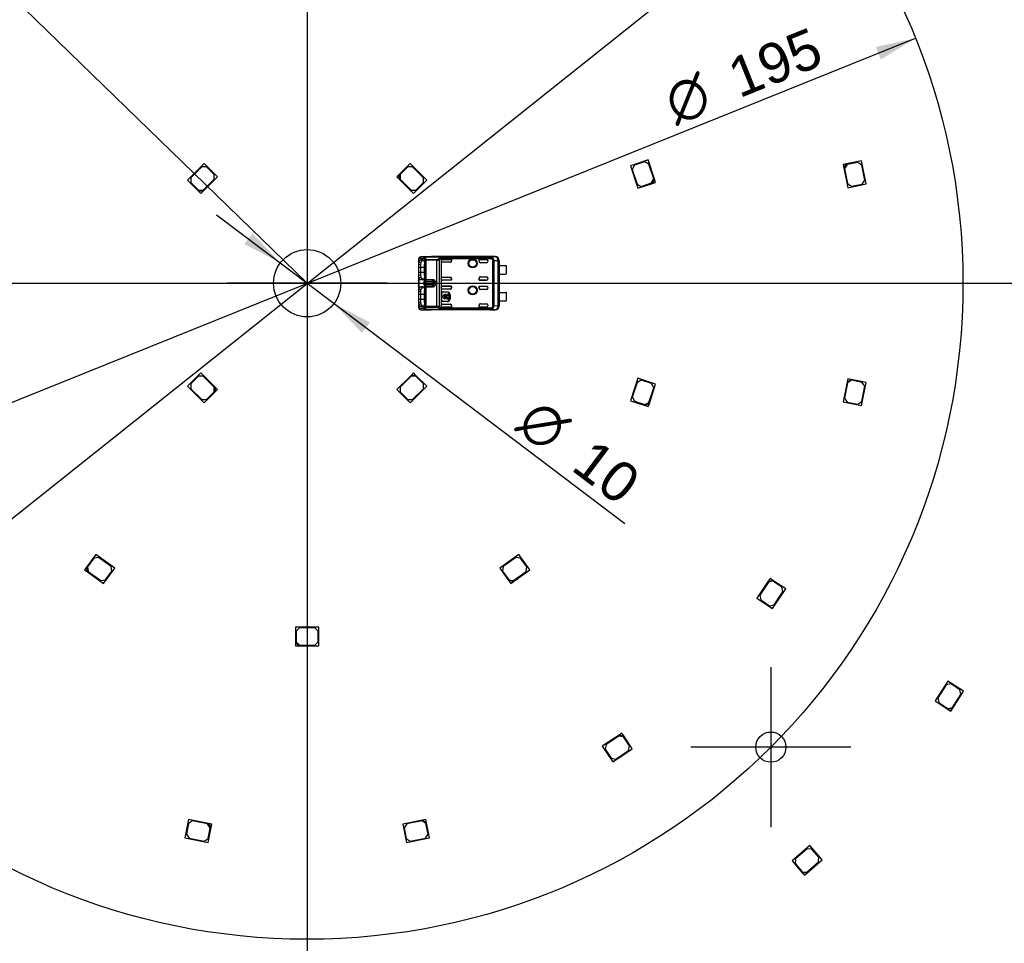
# Model space of a CAD drawing. Header units: millimetres. Extents: x 7 to 819, y 6 to 587.
# Tile 3 of 9: x 284 to 430, y 216 to 353. Entities that reach past the tile are written whole.
import ezdxf
from ezdxf.enums import TextEntityAlignment as Align
from ezdxf.lldxf.tags import DXFTag

# ---------------------------------------------------------------- set-up
doc = ezdxf.new("R2010")
doc.units = ezdxf.units.MM
doc.layers.add('Default', color=7, linetype='Continuous')
doc.layers.add('RDLED_440MM_5000', color=7, linetype='Continuous')
doc.styles.add('SEACAD_Arial', font='arial.ttf')
doc.styles.add('SEACAD_Solid_Edge_ANSI1_Symbols', font='semeca1.ttf')
tags = doc.linetypes.add('CENTER2', pattern=[28.575, 19.05, -3.175, 3.175, -3.175]).pattern_tags.tags
tags[10:11] = [DXFTag(74, 4), DXFTag(75, 0), DXFTag(340, '0'), DXFTag(46, 0.0), DXFTag(50, 0.0), DXFTag(44, 0.0), DXFTag(45, 0.0)]
tags[8:9] = [DXFTag(74, 4), DXFTag(75, 0), DXFTag(340, '0'), DXFTag(46, 0.0), DXFTag(50, 0.0), DXFTag(44, 0.0), DXFTag(45, 0.0)]
tags[6:7] = [DXFTag(74, 4), DXFTag(75, 0), DXFTag(340, '0'), DXFTag(46, 0.0), DXFTag(50, 0.0), DXFTag(44, 0.0), DXFTag(45, 0.0)]
tags[4:5] = [DXFTag(74, 4), DXFTag(75, 0), DXFTag(340, '0'), DXFTag(46, 0.0), DXFTag(50, 0.0), DXFTag(44, 0.0), DXFTag(45, 0.0)]
doc.dimstyles.new('ISO', dxfattribs={"dimtxt": 5.95, "dimasz": 5.95, "dimexe": 2.975, "dimexo": 0, "dimgap": 1.4875, "dimtad": 1, "dimdec": 1, "dimtxsty": 'SEACAD_Arial', "dimblk1": '_SE_FILLED', "dimblk2": '_SE_FILLED', "dimsah": 1, "dimcen": 2.975, "dimadec": 0, "dimazin": 0, "dimtfac": 0.5, "dimtdec": 3, "dimtmove": 0, "dimatfit": 3, "dimfxl": 1, "dimarcsym": 0})

# ---------------------------------------------------------------- blocks, each defined once
blk = doc.blocks.new('SEANNOT_GROUP4')
at = {"layer": 'Default', "color": 7, "linetype": 'CENTER2'}
for p, q in [((395.66, 257.22), (395.66, 233.42)), ((407.56, 245.32), (383.76, 245.32))]:
    blk.add_line(p, q, dxfattribs=at)
blk = doc.blocks.new('SEANNOT_GROUP5')
at = {"layer": 'Default', "color": 7, "linetype": 'CENTER2'}
for p, q in [((326.72, 326.17), (326.72, 302.37)), ((338.62, 314.27), (314.82, 314.27))]:
    blk.add_line(p, q, dxfattribs=at)
blk = doc.blocks.new('SEANNOT_GROUP6')
at = {"layer": 'Default', "color": 7, "linetype": 'CENTER2'}
for p, q in [((326.72, 326.17), (326.72, 302.37)), ((338.62, 314.27), (314.82, 314.27))]:
    blk.add_line(p, q, dxfattribs=at)
blk = doc.blocks.new('SEANNOT_GROUP12')
at = {"layer": 'Default', "color": 7, "linetype": 'CENTER2'}
for p, q in [((326.72, 326.17), (326.72, 302.37)), ((338.62, 314.27), (314.82, 314.27))]:
    blk.add_line(p, q, dxfattribs=at)
blk = doc.blocks.new('SEANNOT_GROUP20')
at = {"layer": 'Default', "color": 7, "linetype": 'CENTER2'}
blk.add_line((109.22, 314.27), (544.22, 314.27), dxfattribs=at)
blk = doc.blocks.new('SEANNOT_GROUP21')
at = {"layer": 'Default', "color": 7, "linetype": 'CENTER2'}
blk.add_line((326.72, 531.77), (326.72, 96.77), dxfattribs=at)
blk = doc.blocks.new('SE')
at = {"layer": 'RDLED_440MM_5000', "color": 7, "linetype": 'Continuous'}
for p, q in [((377.44, 332.59), (374.78, 331.72)), ((378.37, 329.73), (377.44, 332.59)), ((409.16, 332.45), (406.9, 332)), ((409.84, 329.02), (409.16, 332.45)), ((311.41, 332.05), (308.94, 329.58)), ((311.06, 331.56), (309.43, 329.93)), ((311.76, 331.56), (311.06, 331.56)), ((313.39, 330.07), (311.41, 332.05)), ((312.9, 330.42), (311.76, 331.56)), ((342.03, 332.05), (340.4, 330.42)), ((341.67, 331.56), (340.54, 330.42)), ((342.38, 331.56), (341.67, 331.56)), ((344.5, 329.58), (342.03, 332.05)), ((344.01, 329.93), (342.38, 331.56)), ((374.78, 331.72), (375.86, 328.39)), ((375.38, 331.81), (375.06, 331.18)), ((375.06, 331.18), (375.77, 328.99)), ((376.9, 332.31), (375.38, 331.81)), ((377.53, 331.99), (376.9, 332.31)), ((378.24, 329.8), (377.53, 331.99)), ((406.9, 332), (406.41, 331.9)), ((406.41, 331.9), (406.51, 331.41)), ((406.51, 331.41), (406.9, 332)), ((406.51, 331.41), (407.09, 328.47)), ((407.02, 331.92), (406.63, 331.33)), ((406.63, 331.33), (407.07, 329.08)), ((408.59, 332.23), (407.02, 331.92)), ((409.18, 331.84), (408.59, 332.23)), ((409.62, 329.58), (409.18, 331.84)), ((308.94, 329.58), (310.56, 327.95)), ((309.43, 329.93), (309.43, 329.22)), ((311.27, 327.95), (313.39, 330.07)), ((311.27, 328.09), (312.9, 329.72)), ((312.9, 329.72), (312.9, 330.42)), ((340.4, 330.42), (340.05, 330.07)), ((340.05, 330.07), (340.4, 329.72)), ((340.4, 329.72), (340.4, 330.42)), ((340.4, 329.72), (342.52, 327.6)), ((340.54, 330.42), (340.54, 329.72)), ((340.54, 329.72), (342.17, 328.09)), ((342.52, 327.6), (344.5, 329.58)), ((344.01, 329.22), (344.01, 329.93)), ((377.92, 329.17), (378.24, 329.8)), ((378.37, 329.73), (378.05, 329.1)), ((378.52, 329.26), (378.37, 329.73)), ((409.23, 329), (409.62, 329.58)), ((309.43, 329.22), (310.56, 328.09)), ((310.56, 328.09), (311.27, 328.09)), ((310.56, 327.95), (310.92, 327.6)), ((311.27, 327.95), (310.56, 327.95)), ((310.92, 327.6), (311.27, 327.95)), ((342.17, 328.09), (342.88, 328.09)), ((342.88, 328.09), (344.01, 329.22)), ((375.77, 328.99), (376.4, 328.67)), ((375.86, 328.39), (378.05, 329.1)), ((376.4, 328.67), (377.92, 329.17)), ((378.05, 329.1), (378.52, 329.26)), ((407.07, 329.08), (407.66, 328.68)), ((407.09, 328.47), (409.84, 329.02)), ((407.66, 328.68), (409.23, 329)), ((343.27, 317.81), (343.27, 317.06)), ((343.33, 317.97), (343.33, 317.41)), ((343.42, 318.01), (344.01, 317.99)), ((343.52, 318.16), (343.5, 318.16)), ((343.52, 318.16), (343.61, 318.21)), ((344.19, 318.19), (343.61, 318.21)), ((345.22, 318.21), (343.61, 318.21)), ((343.61, 317.73), (343.9, 317.63)), ((343.94, 317.73), (343.61, 317.73)), ((344.19, 318.19), (353.98, 318.19)), ((344.19, 318.19), (344.19, 318.19)), ((353.98, 318.19), (344.19, 318.19)), ((344.19, 318.19), (344.3, 318.03)), ((344.3, 318.03), (344.37, 317.81)), ((344.37, 317.81), (346.01, 317.81)), ((344.37, 317.81), (344.37, 317.68)), ((345.21, 318.21), (345.22, 318.21)), ((354.67, 318.22), (345.22, 318.22)), ((345.22, 318.22), (345.22, 318.21)), ((346.01, 317.68), (346.01, 317.81)), ((346.24, 317.9), (346.57, 318.1)), ((346.35, 317.76), (346.35, 310.77)), ((346.57, 318.1), (354.11, 318.1)), ((354.11, 317.92), (346.63, 317.92)), ((346.64, 317.9), (346.64, 317.62)), ((348.17, 317.82), (346.84, 317.82)), ((346.84, 317.82), (346.84, 317.82)), ((346.84, 317.82), (348.16, 317.82)), ((348.16, 317.82), (348.16, 317.57)), ((348.16, 317.82), (348.17, 317.82)), ((348.17, 317.82), (348.17, 317.58)), ((352.27, 317.52), (352.27, 317.82)), ((352.27, 317.82), (353.37, 317.82)), ((352.28, 317.82), (352.27, 317.82)), ((352.28, 317.52), (352.28, 317.82)), ((352.28, 317.82), (353.37, 317.82)), ((353.37, 317.82), (353.37, 317.82)), ((354.65, 318.2), (353.98, 318.19)), ((353.98, 318.19), (353.98, 318.19)), ((354.11, 317.92), (354.11, 318.1)), ((354.19, 318.08), (354.11, 317.92)), ((354.19, 318.08), (354.2, 318.09)), ((354.65, 318.2), (354.67, 318.22)), ((343.57, 317.02), (343.27, 317.06)), ((343.27, 317.06), (343.27, 316.62)), ((343.57, 316.62), (343.27, 316.62)), ((343.27, 316.62), (343.27, 315.92)), ((343.33, 317.41), (343.61, 317.34)), ((343.57, 317.02), (343.57, 316.62)), ((344.16, 316.62), (343.57, 316.62)), ((343.57, 316.62), (343.57, 315.92)), ((344.16, 315.42), (344.16, 317.12)), ((344.16, 317.12), (344.45, 317.12)), ((344.19, 314.85), (344.19, 317.68)), ((344.37, 317.68), (344.19, 317.68)), ((346.01, 317.68), (344.37, 317.68)), ((344.37, 317.68), (344.37, 314.85)), ((346.01, 310.85), (346.01, 317.68)), ((346.64, 317.58), (346.64, 317.62)), ((346.64, 317.58), (346.64, 314.96)), ((347.97, 317.38), (346.84, 317.38)), ((348.16, 317.57), (348.17, 317.58)), ((352.27, 317.52), (352.28, 317.52)), ((353.37, 317.32), (352.47, 317.32)), ((353.57, 317.62), (353.57, 317.52)), ((354.34, 310.94), (354.34, 317.59)), ((354.49, 317.59), (354.34, 317.59)), ((355.11, 317.6), (354.49, 317.59)), ((354.49, 317.59), (354.49, 310.94)), ((355.25, 317.6), (355.11, 317.6)), ((355.11, 310.93), (355.11, 317.6)), ((355.27, 317.62), (355.25, 317.62)), ((355.25, 317.62), (355.25, 317.6)), ((355.25, 317.6), (355.25, 310.93)), ((355.25, 317.6), (355.25, 317.6)), ((355.27, 317.62), (355.27, 316.89)), ((355.27, 315.64), (355.27, 316.89)), ((355.27, 316.89), (356.22, 316.89)), ((356.37, 315.69), (356.37, 316.84)), ((343.27, 315.92), (343.27, 315.48)), ((343.27, 315.92), (343.57, 315.92)), ((343.27, 315.48), (343.57, 315.52)), ((343.27, 315.48), (343.27, 314.69)), ((343.33, 315.12), (343.61, 315.19)), ((343.33, 315.12), (343.33, 313.41)), ((343.57, 315.92), (343.57, 315.52)), ((343.57, 315.92), (344.16, 315.92)), ((343.9, 314.9), (343.61, 314.8)), ((343.61, 314.8), (343.94, 314.81)), ((344.03, 314.86), (344.03, 314.86)), ((344.45, 315.42), (344.16, 315.42)), ((344.19, 314.85), (344.37, 314.85)), ((344.37, 314.85), (345.37, 314.85)), ((344.37, 314.85), (344.37, 314.73)), ((345.37, 314.73), (345.37, 314.85)), ((346.64, 314.91), (346.64, 314.96)), ((346.64, 314.91), (346.64, 313.62)), ((346.84, 315.16), (347.97, 315.16)), ((348.16, 314.71), (348.16, 314.96)), ((348.16, 314.96), (348.17, 314.96)), ((348.17, 314.96), (348.17, 314.71)), ((352.27, 314.71), (352.27, 315.02)), ((352.28, 315.02), (352.27, 315.02)), ((352.28, 315.02), (352.28, 314.71)), ((352.47, 315.22), (353.37, 315.22)), ((353.57, 315.02), (353.57, 314.91)), ((355.27, 315.64), (355.27, 312.89)), ((355.27, 315.64), (356.22, 315.64)), ((343.27, 314.66), (343.27, 314.69)), ((343.27, 313.85), (343.27, 313.87)), ((343.27, 313.85), (343.27, 313.06)), ((343.33, 313.41), (343.61, 313.34)), ((343.61, 313.73), (343.9, 313.63)), ((343.94, 313.73), (343.61, 313.73)), ((344.19, 310.85), (344.19, 313.68)), ((344.37, 313.68), (344.19, 313.68)), ((344.37, 314.73), (344.31, 314.51)), ((344.31, 314.51), (345.37, 314.51)), ((345.37, 314.02), (344.31, 314.02)), ((344.31, 314.02), (344.37, 313.81)), ((345.37, 314.73), (344.37, 314.73)), ((344.37, 313.81), (344.37, 313.68)), ((344.37, 313.81), (345.37, 313.81)), ((345.37, 313.68), (344.37, 313.68)), ((344.37, 313.68), (344.37, 310.85)), ((345.37, 314.51), (345.37, 314.73)), ((345.37, 314.02), (345.37, 314.51)), ((345.37, 313.81), (345.37, 314.02)), ((345.37, 313.68), (345.37, 313.81)), ((345.5, 313.93), (345.57, 314.15)), ((345.76, 314.41), (345.57, 314.38)), ((345.57, 314.25), (345.57, 314.38)), ((345.57, 314.24), (345.57, 314.25)), ((345.76, 314.12), (345.57, 314.15)), ((345.76, 314.41), (345.76, 314.12)), ((346.64, 313.58), (346.64, 313.62)), ((346.64, 313.58), (346.64, 310.96)), ((348.17, 314.71), (346.84, 314.71)), ((346.84, 314.71), (346.84, 314.71)), ((348.16, 314.71), (346.84, 314.71)), ((348.17, 313.82), (346.84, 313.82)), ((346.84, 313.82), (346.84, 313.82)), ((346.84, 313.82), (348.16, 313.82)), ((347.97, 313.38), (346.84, 313.38)), ((348.16, 314.71), (348.17, 314.71)), ((348.16, 313.57), (348.16, 313.82)), ((348.16, 313.82), (348.17, 313.82)), ((348.16, 313.57), (348.17, 313.58)), ((348.17, 313.82), (348.17, 313.58)), ((353.37, 314.71), (352.27, 314.71)), ((352.28, 314.71), (352.27, 314.71)), ((352.27, 313.52), (352.27, 313.82)), ((352.27, 313.82), (353.37, 313.82)), ((352.28, 313.82), (352.27, 313.82)), ((352.27, 313.52), (352.28, 313.52)), ((352.28, 314.71), (353.37, 314.71)), ((352.28, 313.82), (352.28, 313.52)), ((352.28, 313.82), (353.37, 313.82)), ((353.37, 313.32), (352.47, 313.32)), ((353.37, 314.71), (353.37, 314.71)), ((353.37, 313.82), (353.37, 313.82)), ((353.57, 313.62), (353.57, 313.52)), ((343.57, 313.02), (343.27, 313.06)), ((343.27, 313.06), (343.27, 312.62)), ((343.57, 312.62), (343.27, 312.62)), ((343.27, 312.62), (343.27, 311.92)), ((343.27, 311.92), (343.57, 311.92)), ((343.27, 311.92), (343.27, 311.48)), ((343.57, 313.02), (343.57, 312.62)), ((344.16, 312.62), (343.57, 312.62)), ((343.57, 312.62), (343.57, 311.92)), ((343.57, 311.92), (343.57, 311.52)), ((343.57, 311.92), (344.16, 311.92)), ((344.16, 311.42), (344.16, 313.12)), ((344.16, 313.12), (344.45, 313.12)), ((346.71, 311.77), (346.71, 312.77)), ((346.74, 312.77), (346.71, 312.77)), ((346.74, 311.77), (346.74, 312.77)), ((346.82, 312.2), (346.82, 312.33)), ((346.82, 312.33), (346.92, 312.33)), ((346.92, 312.2), (346.82, 312.2)), ((346.94, 312.99), (347.54, 312.99)), ((346.94, 312.99), (346.94, 312.97)), ((346.94, 312.97), (347.54, 312.97)), ((347.04, 312.33), (347.46, 312.33)), ((347.46, 312.2), (347.04, 312.2)), ((347.17, 312.07), (347.17, 311.94)), ((347.33, 311.94), (347.33, 312.07)), ((347.54, 312.97), (347.54, 312.99)), ((347.58, 312.33), (347.68, 312.33)), ((347.68, 312.2), (347.58, 312.2)), ((347.68, 312.33), (347.68, 312.76)), ((347.68, 312.76), (347.82, 312.76)), ((347.68, 311.77), (347.68, 312.2)), ((347.82, 312.76), (347.82, 311.77)), ((347.96, 312.57), (347.94, 312.57)), ((347.94, 312.57), (347.94, 311.97)), ((347.94, 311.97), (347.96, 311.97)), ((347.96, 312.57), (347.96, 311.97)), ((355.27, 311.64), (355.27, 312.89)), ((355.27, 312.89), (356.22, 312.89)), ((356.37, 311.69), (356.37, 312.84)), ((343.27, 311.48), (343.57, 311.52)), ((343.27, 311.48), (343.27, 310.72)), ((343.61, 311.2), (343.33, 311.13)), ((343.33, 311.12), (343.33, 310.57)), ((344.01, 310.54), (343.42, 310.53)), ((343.9, 310.9), (343.61, 310.8)), ((343.61, 310.8), (343.94, 310.81)), ((344.03, 310.86), (344.03, 310.86)), ((344.45, 311.42), (344.16, 311.42)), ((344.19, 310.85), (344.37, 310.85)), ((344.3, 310.5), (344.19, 310.35)), ((344.37, 310.73), (344.3, 310.5)), ((344.37, 310.85), (346.01, 310.85)), ((344.37, 310.85), (344.37, 310.73)), ((344.37, 310.73), (346.01, 310.73)), ((346.01, 310.73), (346.01, 310.85)), ((346.58, 310.43), (346.24, 310.63)), ((346.64, 310.63), (346.35, 310.77)), ((354.11, 310.43), (346.58, 310.43)), ((346.64, 310.63), (346.63, 310.61)), ((346.63, 310.61), (354.11, 310.61)), ((346.64, 310.91), (346.64, 310.96)), ((346.64, 310.91), (346.64, 310.63)), ((346.71, 311.77), (346.74, 311.77)), ((346.84, 311.16), (347.97, 311.16)), ((348.17, 310.71), (346.84, 310.71)), ((346.84, 310.71), (348.16, 310.71)), ((346.84, 310.71), (346.84, 310.71)), ((347.54, 311.57), (346.94, 311.57)), ((346.94, 311.57), (346.94, 311.54)), ((347.54, 311.54), (346.94, 311.54)), ((347.54, 311.54), (347.54, 311.57)), ((347.82, 311.77), (347.68, 311.77)), ((348.16, 310.96), (348.16, 310.71)), ((348.16, 310.96), (348.17, 310.96)), ((348.16, 310.71), (348.17, 310.71)), ((348.17, 310.96), (348.17, 310.71)), ((352.27, 310.71), (352.27, 311.02)), ((352.28, 311.02), (352.27, 311.02)), ((353.37, 310.71), (352.27, 310.71)), ((352.28, 310.71), (352.27, 310.71)), ((352.28, 310.71), (352.28, 311.02)), ((352.28, 310.71), (353.37, 310.71)), ((352.47, 311.22), (353.37, 311.22)), ((353.37, 310.71), (353.37, 310.71)), ((353.57, 311.02), (353.57, 310.91)), ((354.11, 310.43), (354.11, 310.61)), ((354.2, 310.45), (354.11, 310.61)), ((354.34, 310.94), (354.49, 310.94)), ((354.49, 310.94), (355.11, 310.93)), ((355.11, 310.93), (355.25, 310.93)), ((355.25, 310.93), (355.25, 310.93)), ((355.25, 310.93), (355.25, 310.92)), ((355.25, 310.92), (355.27, 310.92)), ((355.27, 311.64), (355.27, 310.92)), ((355.27, 311.64), (356.22, 311.64)), ((343.61, 310.33), (343.52, 310.38)), ((343.61, 310.33), (344.19, 310.34)), ((343.61, 310.33), (345.22, 310.33)), ((344.19, 310.35), (344.19, 310.34)), ((353.98, 310.35), (344.19, 310.35)), ((353.98, 310.34), (344.19, 310.34)), ((345.22, 310.33), (345.21, 310.33)), ((345.22, 310.33), (345.22, 310.32)), ((354.67, 310.32), (345.22, 310.32)), ((353.98, 310.34), (353.98, 310.35)), ((353.98, 310.34), (354.65, 310.33)), ((354.67, 310.32), (354.65, 310.33)), ((310.92, 300.94), (308.94, 298.96)), ((310.56, 300.44), (309.43, 299.31)), ((311.27, 300.44), (310.56, 300.44)), ((313.04, 298.82), (310.92, 300.94)), ((312.9, 298.82), (311.27, 300.44)), ((342.17, 300.58), (340.05, 298.46)), ((342.17, 300.44), (340.54, 298.82)), ((342.52, 300.94), (342.17, 300.58)), ((342.17, 300.58), (342.88, 300.58)), ((342.88, 300.44), (342.17, 300.44)), ((342.88, 300.58), (342.52, 300.94)), ((344.5, 298.96), (342.88, 300.58)), ((344.01, 299.31), (342.88, 300.44)), ((375.86, 300.14), (374.78, 296.81)), ((378.52, 299.27), (375.86, 300.14)), ((308.94, 298.96), (311.41, 296.48)), ((309.43, 299.31), (309.43, 298.6)), ((312.9, 298.11), (312.9, 298.82)), ((313.39, 298.46), (313.04, 298.82)), ((313.04, 298.82), (313.04, 298.11)), ((340.54, 298.82), (340.54, 298.11)), ((342.03, 296.48), (344.5, 298.96)), ((344.01, 298.6), (344.01, 299.31)), ((375.77, 299.54), (375.06, 297.35)), ((376.4, 299.86), (375.77, 299.54)), ((377.92, 299.36), (376.4, 299.86)), ((377.53, 296.55), (378.24, 298.73)), ((377.6, 296.42), (378.52, 299.27)), ((378.24, 298.73), (377.92, 299.36)), ((407, 299.57), (406.41, 296.63)), ((407.07, 299.46), (406.63, 297.2)), ((407.09, 300.06), (407, 299.57)), ((407, 299.57), (407.58, 299.97)), ((407.66, 299.85), (407.07, 299.46)), ((407.58, 299.97), (407.09, 300.06)), ((409.84, 299.52), (407.58, 299.97)), ((409.23, 299.54), (407.66, 299.85)), ((409.16, 296.08), (409.84, 299.52)), ((409.18, 296.69), (409.62, 298.95)), ((409.62, 298.95), (409.23, 299.54)), ((309.43, 298.6), (311.06, 296.98)), ((311.41, 296.48), (313.04, 298.11)), ((311.76, 296.98), (312.9, 298.11)), ((313.04, 298.11), (313.39, 298.46)), ((340.05, 298.46), (342.03, 296.48)), ((340.54, 298.11), (341.67, 296.98)), ((342.38, 296.98), (344.01, 298.6)), ((375.06, 297.35), (375.38, 296.72)), ((311.06, 296.98), (311.76, 296.98)), ((341.67, 296.98), (342.38, 296.98)), ((374.78, 296.81), (376.97, 296.1)), ((375.38, 296.72), (376.9, 296.23)), ((376.9, 296.23), (377.53, 296.55)), ((377.6, 296.42), (376.97, 296.1)), ((376.97, 296.1), (377.44, 295.95)), ((377.44, 295.95), (377.6, 296.42)), ((406.41, 296.63), (409.16, 296.08)), ((406.63, 297.2), (407.02, 296.61)), ((407.02, 296.61), (408.59, 296.3)), ((408.59, 296.3), (409.18, 296.69)), ((295.27, 273.95), (293.92, 272.09)), ((298.1, 271.9), (295.27, 273.95)), ((358.17, 273.95), (355.34, 271.9)), ((359.82, 271.69), (358.17, 273.95)), ((295, 273.41), (294.06, 272.12)), ((295.69, 273.52), (295, 273.41)), ((297.56, 272.17), (295.69, 273.52)), ((357.74, 273.52), (355.88, 272.17)), ((358.44, 273.41), (357.74, 273.52)), ((359.38, 272.12), (358.44, 273.41)), ((293.92, 272.09), (293.62, 271.69)), ((293.62, 271.69), (294.03, 271.4)), ((294.03, 271.4), (293.92, 272.09)), ((294.03, 271.4), (296.45, 269.63)), ((294.06, 272.12), (294.17, 271.42)), ((294.17, 271.42), (296.03, 270.07)), ((296.45, 269.63), (298.1, 271.9)), ((296.73, 270.18), (297.67, 271.47)), ((297.67, 271.47), (297.56, 272.17)), ((355.34, 271.9), (356.69, 270.04)), ((355.88, 272.17), (355.77, 271.47)), ((355.77, 271.47), (356.71, 270.18)), ((357.39, 269.93), (359.82, 271.69)), ((357.41, 270.07), (359.27, 271.42)), ((359.27, 271.42), (359.38, 272.12)), ((296.03, 270.07), (296.73, 270.18)), ((356.69, 270.04), (356.99, 269.63)), ((357.39, 269.93), (356.69, 270.04)), ((356.71, 270.18), (357.41, 270.07)), ((356.99, 269.63), (357.39, 269.93)), ((395.26, 269.97), (393.6, 267.48)), ((395.29, 269.83), (394.01, 267.92)), ((395.54, 270.39), (395.26, 269.97)), ((395.26, 269.97), (395.96, 270.11)), ((395.98, 269.97), (395.29, 269.83)), ((395.96, 270.11), (395.54, 270.39)), ((397.87, 268.83), (395.96, 270.11)), ((397.31, 269.08), (395.98, 269.97)), ((394.01, 267.92), (394.15, 267.23)), ((395.92, 265.92), (397.87, 268.83)), ((396.17, 266.48), (397.45, 268.39)), ((397.45, 268.39), (397.31, 269.08)), ((393.6, 267.48), (395.92, 265.92)), ((394.15, 267.23), (395.48, 266.34)), ((395.48, 266.34), (396.17, 266.48)), ((328.47, 263.17), (324.97, 263.17)), ((324.97, 263.17), (324.97, 260.87)), ((325.57, 263.07), (325.07, 262.57)), ((325.07, 262.57), (325.07, 260.97)), ((327.87, 263.07), (325.57, 263.07)), ((328.37, 262.57), (327.87, 263.07)), ((328.37, 260.97), (328.37, 262.57)), ((328.47, 260.37), (328.47, 263.17)), ((324.97, 260.87), (324.97, 260.37)), ((325.47, 260.37), (324.97, 260.87)), ((325.07, 260.97), (325.57, 260.47)), ((327.87, 260.47), (328.37, 260.97)), ((324.97, 260.37), (325.47, 260.37)), ((325.47, 260.37), (328.47, 260.37)), ((325.57, 260.47), (327.87, 260.47)), ((421.97, 255.13), (420.08, 252.19)), ((424.33, 253.62), (421.97, 255.13)), ((421.73, 254.57), (420.49, 252.64)), ((422.42, 254.72), (421.73, 254.57)), ((423.77, 253.86), (422.42, 254.72)), ((422.7, 251.1), (424.33, 253.62)), ((423.92, 253.17), (423.77, 253.86)), ((420.08, 252.19), (422.01, 250.94)), ((420.49, 252.64), (420.64, 251.95)), ((420.64, 251.95), (421.98, 251.08)), ((422.67, 251.23), (423.92, 253.17)), ((421.98, 251.08), (422.67, 251.23)), ((422.7, 251.1), (422.01, 250.94)), ((422.01, 250.94), (422.43, 250.67)), ((422.43, 250.67), (422.7, 251.1)), ((373.09, 247.11), (370.6, 245.45)), ((373.07, 246.97), (371.15, 245.7)), ((373.76, 246.84), (373.07, 246.97)), ((373.51, 247.39), (373.09, 247.11)), ((373.09, 247.11), (373.79, 246.98)), ((373.79, 246.98), (373.51, 247.39)), ((374.65, 245.51), (373.76, 246.84)), ((375.06, 245.06), (373.79, 246.98)), ((370.6, 245.45), (372.15, 243.12)), ((371.15, 245.7), (371.02, 245)), ((371.02, 245), (371.9, 243.67)), ((372.15, 243.12), (375.06, 245.06)), ((372.6, 243.53), (374.51, 244.81)), ((374.51, 244.81), (374.65, 245.51)), ((371.9, 243.67), (372.6, 243.53)), ((309.08, 234.58), (308.54, 231.83)), ((309.65, 234.36), (309.06, 233.97)), ((312.03, 233.99), (309.08, 234.58)), ((311.91, 233.91), (309.65, 234.36)), ((343.86, 234.48), (340.92, 233.89)), ((343.79, 234.36), (341.53, 233.91)), ((344.37, 233.97), (343.79, 234.36)), ((344.36, 234.58), (343.86, 234.48)), ((343.86, 234.48), (344.45, 234.09)), ((344.45, 234.09), (344.36, 234.58)), ((309.06, 233.97), (308.75, 232.4)), ((312.3, 233.32), (311.91, 233.91)), ((311.97, 231.15), (312.42, 233.4)), ((311.99, 231.75), (312.3, 233.32)), ((312.52, 233.89), (312.03, 233.99)), ((312.03, 233.99), (312.42, 233.4)), ((312.42, 233.4), (312.52, 233.89)), ((340.92, 233.89), (341.47, 231.15)), ((341.53, 233.91), (341.14, 233.32)), ((341.14, 233.32), (341.45, 231.75)), ((344.69, 232.4), (344.37, 233.97)), ((344.9, 231.83), (344.45, 234.09)), ((308.54, 231.83), (311.97, 231.15)), ((308.75, 232.4), (309.15, 231.81)), ((309.15, 231.81), (311.4, 231.36)), ((311.4, 231.36), (311.99, 231.75)), ((341.45, 231.75), (342.04, 231.36)), ((341.47, 231.15), (344.9, 231.83)), ((342.04, 231.36), (344.29, 231.81)), ((344.29, 231.81), (344.69, 232.4)), ((401.45, 230.69), (398.81, 228.4)), ((401.06, 230.22), (399.33, 228.72)), ((401.77, 230.17), (401.06, 230.22)), ((403.29, 228.58), (401.45, 230.69)), ((402.82, 228.96), (401.77, 230.17)), ((398.81, 228.4), (400.31, 226.66)), ((399.33, 228.72), (399.28, 228.01)), ((401.02, 226.61), (403.29, 228.58)), ((402.77, 228.26), (402.82, 228.96)), ((399.28, 228.01), (400.32, 226.8)), ((401.03, 226.75), (402.77, 228.26)), ((400.31, 226.66), (400.64, 226.28)), ((401.02, 226.61), (400.31, 226.66)), ((400.32, 226.8), (401.03, 226.75)), ((400.64, 226.28), (401.02, 226.61))]:
    blk.add_line(p, q, dxfattribs=at)
for centre, radius in [((326.72, 314.27), 5), ((351.32, 317.22), 0.657), ((351.32, 317.22), 0.586), ((351.32, 317.22), 0.55), ((351.32, 317.22), 0.552), ((351.32, 313.22), 0.657), ((351.32, 313.22), 0.586), ((351.32, 313.22), 0.55), ((351.32, 313.22), 0.552), ((395.66, 245.32), 2.25)]:
    blk.add_circle(centre, radius, dxfattribs=at)
for centre, radius, start, end in [((343.5, 317.99), 0.167, 89.2963, 188.1629), ((343.62, 318.01), 0.195, 92.0087, 181.5161), ((344.21, 317.98), 0.207, 95.1481, 176.8921), ((343.8, 317.71), 0.346, 26.1713, 53.8588), ((344.35, 317.79), 0.252, 101.6615, 161.5714), ((343.29, 317.43), 0.934, 15.762, 27.932), ((344.4, 317.56), 0.249, 96.8293, 150.7266), ((345.99, 318.17), 0.368, 273.1464, 312.1822), ((346, 318.51), 0.829, 270.6971, 294.9695), ((347.12, 316.61), 1.39, 110.5133, 123.6746), ((346.21, 317.88), 0.427, 6.3279, 31.9726), ((354.12, 317.89), 0.213, 68.6596, 92.1387), ((353.9, 317.57), 0.593, 1.8595, 59.9225), ((354.65, 317.6), 0.6, 0.0044, 89.9972), ((344.01, 317.11), 0.741, 156.3608, 184.2684), ((344.68, 317.03), 1.12, 164.1161, 180.7254), ((353.37, 317.52), 0.2, 270, 0), ((356.22, 316.64), 0.25, 53.1301, 90), ((344.03, 315.42), 0.758, 175.9497, 203.3956), ((344.55, 315.48), 0.986, 178.1205, 197.0508), ((343.26, 315.11), 0.962, 333.0574, 344.1819), ((344.4, 314.97), 0.249, 209.2767, 263.1684), ((353.37, 315.02), 0.2, 0, 90), ((356.22, 315.89), 0.25, 270, 306.8699), ((341.43, 314.27), 1.88, 347.923, 12.103), ((344.01, 313.11), 0.742, 156.3726, 184.2627), ((344.68, 313.03), 1.12, 164.1159, 180.7245), ((345.14, 314.27), 1.1, 158.1484, 201.8517), ((344.36, 314.76), 0.253, 199.2531, 258.4293), ((344.36, 313.77), 0.253, 101.5705, 160.7471), ((344.4, 313.56), 0.249, 96.8284, 150.7273), ((344.9, 314.22), 0.668, 354.1343, 1.3005), ((353.37, 313.52), 0.2, 270, 0), ((346.94, 312.77), 0.226, 90, 180), ((346.94, 312.77), 0.2, 90, 180), ((347.25, 312.27), 0.337, 11.3273, 168.6727), ((347.25, 312.27), 0.337, 191.3273, 255.7958), ((347.25, 312.27), 0.217, 17.7847, 162.2153), ((347.25, 312.27), 0.217, 197.7847, 247.568), ((347.25, 312.27), 0.337, 284.2042, 348.6727), ((347.25, 312.27), 0.217, 292.432, 342.2153), ((347.54, 312.57), 0.426, 0, 90), ((347.54, 312.57), 0.4, 0, 90), ((347.54, 311.97), 0.4, 270, 0), ((347.54, 311.97), 0.426, 270, 0), ((356.22, 312.64), 0.25, 53.1301, 90), ((344.01, 311.42), 0.741, 175.7637, 203.6318), ((343.62, 310.52), 0.195, 178.4846, 267.9947), ((344.54, 311.48), 0.97, 178.0249, 197.1465), ((343.8, 310.82), 0.346, 306.1301, 333.8376), ((344.21, 310.55), 0.207, 183.1147, 264.8365), ((343.29, 311.1), 0.935, 332.0828, 344.2359), ((344.36, 310.76), 0.262, 199.7317, 257.0474), ((344.4, 310.97), 0.249, 209.2716, 263.1726), ((346, 310.02), 0.832, 65.0685, 89.2655), ((345.99, 310.36), 0.363, 47.5953, 87.0776), ((345.98, 310.95), 0.416, 308.9398, 334.2406), ((345.8, 310.78), 0.848, 335.6734, 348.4245), ((346.94, 311.77), 0.226, 180, 270), ((346.94, 311.77), 0.2, 180, 270), ((353.37, 311.02), 0.2, 0, 90), ((354.12, 310.64), 0.213, 267.5513, 291.0362), ((353.91, 310.95), 0.581, 299.457, 358.84), ((354.65, 310.93), 0.6, 270.004, 359.9956), ((356.22, 311.89), 0.25, 270, 306.8699), ((326.72, 314.27), 220, 283.4119, 346.5881)]:
    blk.add_arc(centre, radius, start, end, dxfattribs=at)
for centre, major_axis, ratio, start_param, end_param in [((343.42, 317.11), (0, -0.9), 0.34204, 3.132956, 3.443098), ((344.19, 317.99), (-0.005, -0.2), 0.939661, 3.166998, 4.734915), ((345.22, 317.62), (0, -0.6), 0.999962, 3.141593, 3.453003), ((346.84, 317.62), (0, -0.2), 0.999994, 3.141593, 4.712389), ((346.84, 317.62), (0, -0.2), 0.999994, 3.141593, 4.712389), ((353.37, 317.62), (0, -0.2), 0.999994, 1.570796, 3.141593), ((353.37, 317.62), (0, -0.2), 0.999994, 1.57081, 3.141593), ((354.65, 317.6), (0.006, -0.6), 0.766027, 1.562157, 3.128038), ((354.67, 317.62), (-0.424, -0.424), 0.999924, 2.356207, 3.926956), ((346.84, 317.58), (0, -0.2), 0.999848, 4.712389, 6.283185), ((347.97, 317.58), (-0.141, -0.141), 0.999695, 0.785246, 2.356347), ((347.96, 317.57), (-0.141, -0.141), 0.999695, 1.570796, 2.356347), ((352.47, 317.52), (0.2, 0), 0.999848, 3.141593, 4.712389), ((352.48, 317.52), (0.2, 0), 0.999848, 3.141593, 4.712389), ((346.84, 314.96), (0, 0.2), 0.999848, 0, 1.570796), ((346.84, 314.91), (0, 0.2), 0.999994, 1.570796, 3.141593), ((346.84, 314.91), (0, 0.2), 0.999994, 1.570796, 3.141593), ((347.97, 314.96), (-0.141, 0.141), 0.999695, 3.926838, 5.497939), ((347.96, 314.96), (-0.141, 0.141), 0.999695, 3.926838, 4.712389), ((352.47, 315.02), (0.2, 0), 0.999848, 1.570796, 3.141593), ((352.48, 315.02), (0.2, 0), 0.999848, 1.570796, 3.141593), ((353.37, 314.91), (0, 0.2), 0.999994, 3.141593, 4.712389), ((353.37, 314.91), (0, 0.2), 0.999994, 3.141593, 4.712389), ((343.94, 313.07), (0, 0.938), 0.34202, -0.859272, -0.576897), ((345.37, 314.35), (-0.2, 0), 0.821429, 3.324107, 4.712389), ((345.37, 314.18), (0.2, 0), 0.821429, 4.712389, 6.100671), ((346.84, 313.62), (0, -0.2), 0.999994, 3.141593, 4.712389), ((346.84, 313.62), (0, -0.2), 0.999994, 3.141593, 4.712389), ((346.84, 313.58), (0, -0.2), 0.999848, 4.712389, 6.283185), ((347.97, 313.58), (-0.141, -0.141), 0.999695, 0.785246, 2.356347), ((347.96, 313.57), (-0.141, -0.141), 0.999695, 1.570796, 2.356347), ((352.47, 313.52), (0.2, 0), 0.999848, 3.141593, 4.712389), ((352.48, 313.52), (0.2, 0), 0.999848, 3.141593, 4.712389), ((353.37, 313.62), (0, -0.2), 0.999994, 1.570796, 3.141593), ((353.37, 313.62), (0, -0.2), 0.999994, 1.570796, 3.141593), ((343.52, 310.57), (0.134, 0.148), 0.8975, 2.254597, 3.932999), ((343.42, 311.43), (0.001, 0.902), 0.342128, 2.840825, 3.150345), ((344.19, 310.54), (0.005, -0.2), 0.939661, 4.689874, 6.25773), ((346.84, 310.96), (0, 0.2), 0.999848, 0, 1.570796), ((346.84, 310.91), (0, 0.2), 0.999994, 1.570796, 3.141593), ((346.84, 310.91), (0, 0.2), 0.999994, 1.570796, 3.141593), ((347.97, 310.96), (-0.141, 0.141), 0.999695, 3.926839, 5.497939), ((347.96, 310.96), (-0.141, 0.141), 0.999695, 3.932239, 4.712389), ((352.47, 311.02), (0.2, 0), 0.999848, 1.570796, 3.141593), ((352.48, 311.02), (0.2, 0), 0.999848, 1.570796, 3.141593), ((353.37, 310.91), (0, 0.2), 0.999994, 3.141593, 4.712389), ((353.37, 310.91), (0, 0.2), 0.999994, 3.141593, 4.712375), ((354.65, 310.93), (-0.006, -0.6), 0.766027, 0.013567, 1.579437), ((354.67, 310.92), (-0.424, 0.424), 0.999924, 2.35623, 3.926978)]:
    blk.add_ellipse(centre, major_axis=major_axis, ratio=ratio, start_param=start_param, end_param=end_param, dxfattribs=at)
for points, degree, knots in [([(343.33, 317.97), (343.32, 317.96), (343.31, 317.95), (343.29, 317.92), (343.28, 317.89), (343.27, 317.85), (343.27, 317.82), (343.27, 317.81)], 3, [0, 0, 0, 0, 0.206395, 0.408543, 0.607471, 0.804252, 1, 1, 1, 1]), ([(343.94, 317.73), (344.04, 317.72), (344.1, 317.54), (344.16, 317.37), (344.16, 317.12)], 2, [0, 0, 0, 0.5, 0.5, 1, 1, 1]), ([(354.11, 318.1), (354.11, 318.11), (354.1, 318.13), (354.09, 318.16), (354.06, 318.17), (354.03, 318.18), (354, 318.19), (353.98, 318.19)], 3, [0, 0, 0, 0, 0.264912, 0.488067, 0.676456, 0.841557, 1, 1, 1, 1]), ([(353.98, 318.19), (354, 318.19), (354.02, 318.19), (354.06, 318.19), (354.1, 318.18), (354.13, 318.16), (354.17, 318.14), (354.18, 318.11), (354.2, 318.09)], 3, [0, 0, 0, 0, 0.122214, 0.238699, 0.352338, 0.466231, 0.68875, 1, 1, 1, 1]), ([(343.9, 317.63), (343.88, 317.63), (343.86, 317.63), (343.82, 317.61), (343.78, 317.59), (343.73, 317.54), (343.67, 317.47), (343.63, 317.38), (343.61, 317.34)], 3, [0, 0, 0, 0, 0.13162, 0.259649, 0.384096, 0.504969, 0.752582, 1, 1, 1, 1]), ([(343.61, 315.19), (343.62, 315.17), (343.64, 315.13), (343.68, 315.07), (343.71, 315.01), (343.75, 314.97), (343.8, 314.93), (343.85, 314.91), (343.88, 314.91), (343.9, 314.9)], 3, [0, 0, 0, 0, 0.119189, 0.246257, 0.381214, 0.524065, 0.674813, 0.833458, 1, 1, 1, 1]), ([(344.16, 315.42), (344.16, 315.17), (344.1, 314.99), (344.04, 314.81), (343.94, 314.81)], 2, [0, 0, 0, 0.5, 0.5, 1, 1, 1]), ([(345.37, 314.85), (345.52, 314.84), (345.62, 314.72), (345.67, 314.66), (345.71, 314.58), (345.75, 314.5), (345.76, 314.41)], 2, [0, 0, 0, 0.5, 0.5, 0.75, 0.75, 1, 1, 1]), ([(343.9, 313.63), (343.88, 313.63), (343.86, 313.63), (343.82, 313.61), (343.78, 313.59), (343.73, 313.54), (343.67, 313.47), (343.63, 313.38), (343.61, 313.34)], 3, [0, 0, 0, 0, 0.13162, 0.259649, 0.384096, 0.504969, 0.752582, 1, 1, 1, 1]), ([(343.94, 313.73), (344.04, 313.72), (344.1, 313.54), (344.16, 313.37), (344.16, 313.12)], 2, [0, 0, 0, 0.5, 0.5, 1, 1, 1]), ([(344.31, 314.51), (344.3, 314.5), (344.28, 314.48), (344.26, 314.44), (344.24, 314.4), (344.23, 314.35), (344.23, 314.3), (344.23, 314.24), (344.23, 314.19), (344.24, 314.14), (344.26, 314.09), (344.28, 314.05), (344.3, 314.03), (344.31, 314.02)], 3, [0, 0, 0, 0, 0.095482, 0.187791, 0.277611, 0.365684, 0.452798, 0.539767, 0.627407, 0.716518, 0.80786, 0.90214, 1, 1, 1, 1]), ([(345.57, 314.38), (345.56, 314.4), (345.56, 314.45), (345.53, 314.53), (345.51, 314.59), (345.48, 314.65), (345.44, 314.69), (345.41, 314.71), (345.38, 314.72), (345.37, 314.73)], 3, [0, 0, 0, 0, 0.180622, 0.363866, 0.549849, 0.69593, 0.816556, 0.915955, 1, 1, 1, 1]), ([(345.76, 314.12), (345.73, 313.94), (345.62, 313.81), (345.57, 313.76), (345.51, 313.72), (345.44, 313.69), (345.37, 313.68)], 2, [0, 0, 0, 0.5, 0.5, 0.75, 0.75, 1, 1, 1]), ([(345.37, 313.81), (345.38, 313.81), (345.39, 313.81), (345.42, 313.82), (345.44, 313.84), (345.47, 313.88), (345.49, 313.91), (345.5, 313.93)], 3, [0, 0, 0, 0, 0.116292, 0.245911, 0.39736, 0.643352, 1, 1, 1, 1]), ([(343.27, 310.72), (343.27, 310.7), (343.27, 310.67), (343.28, 310.63), (343.3, 310.59), (343.32, 310.58), (343.33, 310.57)], 3, [0, 0, 0, 0, 0.244606, 0.491396, 0.742515, 1, 1, 1, 1]), ([(343.61, 310.8), (343.53, 310.8), (343.46, 310.89), (343.39, 310.97), (343.33, 311.12)], 2, [0, 0, 0, 0.5, 0.5, 1, 1, 1]), ([(343.61, 311.2), (343.62, 311.17), (343.64, 311.13), (343.68, 311.07), (343.71, 311.01), (343.75, 310.97), (343.8, 310.93), (343.85, 310.91), (343.88, 310.91), (343.9, 310.9)], 3, [0, 0, 0, 0, 0.119171, 0.246227, 0.381178, 0.524029, 0.674783, 0.83344, 1, 1, 1, 1]), ([(344.16, 311.42), (344.16, 311.17), (344.1, 310.99), (344.04, 310.81), (343.94, 310.81)], 2, [0, 0, 0, 0.5, 0.5, 1, 1, 1]), ([(354.2, 310.45), (354.19, 310.43), (354.17, 310.41), (354.15, 310.38), (354.11, 310.36), (354.06, 310.34), (354.01, 310.34), (353.98, 310.34)], 3, [0, 0, 0, 0, 0.233305, 0.418726, 0.557587, 0.771407, 1, 1, 1, 1]), ([(353.98, 310.35), (353.99, 310.35), (354.01, 310.35), (354.04, 310.35), (354.06, 310.36), (354.08, 310.37), (354.1, 310.39), (354.11, 310.41), (354.11, 310.42), (354.11, 310.43)], 3, [0, 0, 0, 0, 0.113395, 0.227464, 0.348898, 0.483291, 0.634809, 0.806373, 1, 1, 1, 1])]:
    blk.add_open_spline(points, degree=degree, knots=knots, dxfattribs=at)
for points, degree in [([(343.33, 317.41), (343.45, 317.73), (343.61, 317.73)], 2), ([(346.64, 317.9), (346.64, 317.91), (346.64, 317.91), (346.64, 317.92), (346.64, 317.92), (346.63, 317.92)], 3), ([(354.11, 317.92), (354.16, 317.89), (354.24, 317.83), (354.32, 317.72), (354.34, 317.64), (354.34, 317.59)], 3), ([(343.61, 314.8), (343.45, 314.8), (343.33, 315.12)], 2), ([(343.33, 313.41), (343.45, 313.73), (343.61, 313.73)], 2), ([(354.34, 310.94), (354.34, 310.89), (354.32, 310.81), (354.24, 310.7), (354.16, 310.64), (354.11, 310.61)], 3)]:
    blk.add_open_spline(points, degree=degree, dxfattribs=at)
blk.add_rational_spline([(346.35, 317.76), (346.33, 317.82), (346.29, 317.87), (346.24, 317.9)], [1.05939443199, 0.980194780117, 0.980201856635, 1.05941566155], degree=3, dxfattribs=at)
blk = doc.blocks.new('DMBLK3')
at = {"layer": 'Default', "linetype": 'Continuous'}
for points in [[(118.67, 553.51), (112.72, 552.51), (118.67, 551.52)], [(534.77, 553.51), (534.77, 551.52), (540.72, 552.51)]]:
    blk.add_hatch(color=7, dxfattribs=at).paths.add_polyline_path(points)
at = {"layer": 'Default', "color": 7, "linetype": 'Continuous'}
for p, q in [((112.72, 365.3), (112.72, 555.49)), ((540.72, 365.3), (540.72, 555.49)), ((112.72, 552.51), (540.72, 552.51))]:
    blk.add_line(p, q, dxfattribs=at)
at = {"layer": 'Default', "color": 7, "linetype": 'Continuous', "style": 'SEACAD_Arial'}
blk.add_text('428', height=5.95, dxfattribs=at).set_placement((319.73, 559.95), align=Align.TOP_LEFT)
blk = doc.blocks.new('_SE_FILLED')
at = {"color": 0}
blk.add_line((0, 0), (-1, 0), dxfattribs=at)
blk.add_solid([(0, 0), (-1, -0.1665), (-1, 0.1665), (0, 0)], dxfattribs=at)
blk = doc.blocks.new('DMBLK5')
at = {"layer": 'Default', "linetype": 'Continuous'}
for points in [[(466.19, 426.55), (467.43, 425), (471.47, 429.48)], [(186.01, 203.54), (181.97, 199.05), (187.25, 201.98)]]:
    blk.add_hatch(color=7, dxfattribs=at).paths.add_polyline_path(points)
at = {"layer": 'Default', "color": 7, "linetype": 'Continuous'}
blk.add_line((181.97, 199.05), (471.47, 429.48), dxfattribs=at)
for s, style, p in [('370', 'SEACAD_Arial', (434.58, 409.63)), ('O', 'SEACAD_Solid_Edge_ANSI1_Symbols', (426.6, 403.28))]:
    blk.add_text(s, height=5.95, rotation=38.5183, dxfattribs=dict(at, style=style)).set_placement(p, align=Align.TOP_LEFT)
blk = doc.blocks.new('DMBLK6')
at = {"layer": 'Default', "linetype": 'Continuous'}
for points in [[(411.27, 349.38), (412.02, 347.54), (417.16, 350.68)], [(241.42, 280.99), (236.27, 277.85), (242.16, 279.16)]]:
    blk.add_hatch(color=7, dxfattribs=at).paths.add_polyline_path(points)
at = {"layer": 'Default', "color": 7, "linetype": 'Continuous'}
blk.add_line((236.27, 277.85), (417.16, 350.68), dxfattribs=at)
for s, style, p in [('195', 'SEACAD_Arial', (388.73, 347.25)), ('O', 'SEACAD_Solid_Edge_ANSI1_Symbols', (379.27, 343.44))]:
    blk.add_text(s, height=5.95, rotation=21.93, dxfattribs=dict(at, style=style)).set_placement(p, align=Align.TOP_LEFT)
blk = doc.blocks.new('DMBLK8')
at = {"layer": 'Default', "linetype": 'Continuous'}
blk.add_hatch(color=7, dxfattribs=at).paths.add_polyline_path([(163.9, 470.93), (168.86, 467.5), (165.28, 472.36)])
at = {"layer": 'Default', "color": 7, "linetype": 'Continuous'}
blk.add_line((326.72, 314.27), (127.51, 507.63), dxfattribs=at)
at = {"layer": 'Default', "color": 7, "linetype": 'Continuous', "style": 'SEACAD_Arial'}
for s, p in [('R', (134.19, 511.52)), ('220', (141.02, 504.89))]:
    blk.add_text(s, height=5.95, rotation=315.8521, dxfattribs=at).set_placement(p, align=Align.TOP_LEFT)
blk = doc.blocks.new('DMBLK9')
at = {"layer": 'Default', "linetype": 'Continuous'}
for points in [[(318.58, 321.66), (317.38, 320.08), (322.73, 317.28)], [(336.05, 308.46), (330.71, 311.25), (334.86, 306.88)]]:
    blk.add_hatch(color=7, dxfattribs=at).paths.add_polyline_path(points)
at = {"layer": 'Default', "color": 7, "linetype": 'Continuous'}
for p, q in [((313.23, 324.45), (330.71, 311.25)), ((330.71, 311.25), (373.96, 278.58))]:
    blk.add_line(p, q, dxfattribs=at)
for s, style, p in [('O', 'SEACAD_Solid_Edge_ANSI1_Symbols', (361.21, 297.53)), ('10', 'SEACAD_Arial', (369.35, 291.39))]:
    blk.add_text(s, height=5.95, rotation=322.9327, dxfattribs=dict(at, style=style)).set_placement(p, align=Align.TOP_LEFT)

msp = doc.modelspace()

# ---------------------------------------------------------------- linework, layer by layer
at = {"layer": 'Default', "color": 7, "linetype": 'CENTER2'}
for radius in [185, 97.5]:
    msp.add_circle((326.72, 314.266), radius, dxfattribs=at)

# ---------------------------------------------------------------- block references
at = {"layer": 'Default'}
for name in ['SEANNOT_GROUP21', 'SE', 'SEANNOT_GROUP5', 'SEANNOT_GROUP6', 'SEANNOT_GROUP12', 'SEANNOT_GROUP20', 'SEANNOT_GROUP4']:
    msp.add_blockref(name, (0, 0), dxfattribs=at)

# ---------------------------------------------------------------- dimensions: what is measured, and where the dimension line sits
at = {"layer": 'Default', "color": 7, "linetype": 'Continuous'}
dim = msp.add_linear_dim(base=(540.72, 552.514), p1=(112.72, 263.237), p2=(540.72, 365.295), text='\\A1;<>', dimstyle='ISO', override={"dimdec": 2}, dxfattribs=at)
dim.commit()
dim.dimension.update_dxf_attribs({"geometry": 'DMBLK3', "text_midpoint": (326.72, 552.514), "dimtype": 160})
dim = msp.add_radius_dim(center=(326.72, 314.266), mpoint=(168.86, 467.499), text='\\A1;<>', dimstyle='ISO', override={"dimdec": 2, "dimtolj": 1}, dxfattribs=at)
dim.commit()
dim.dimension.update_dxf_attribs({"geometry": 'DMBLK8', "text_midpoint": (147.357, 488.372), "dimtype": 164})
for p1, p2, picture, middle in [((181.974, 199.055), (471.465, 429.478), 'DMBLK5', (440.689, 404.981)), ((236.274, 277.853), (417.165, 350.68), 'DMBLK6', (393.26, 341.056)), ((322.73, 317.28), (330.709, 311.253), 'DMBLK9', (355.069, 292.851))]:
    dim = msp.add_diameter_dim_2p(p1=p1, p2=p2, text='\\A1;<>', dimstyle='ISO', override={"dimdec": 2, "dimtmove": 1, "dimtolj": 1}, dxfattribs=at)
    dim.commit()
    dim.dimension.update_dxf_attribs({"geometry": picture, "text_midpoint": middle, "dimtype": 163})

doc.saveas('drawing.dxf')
